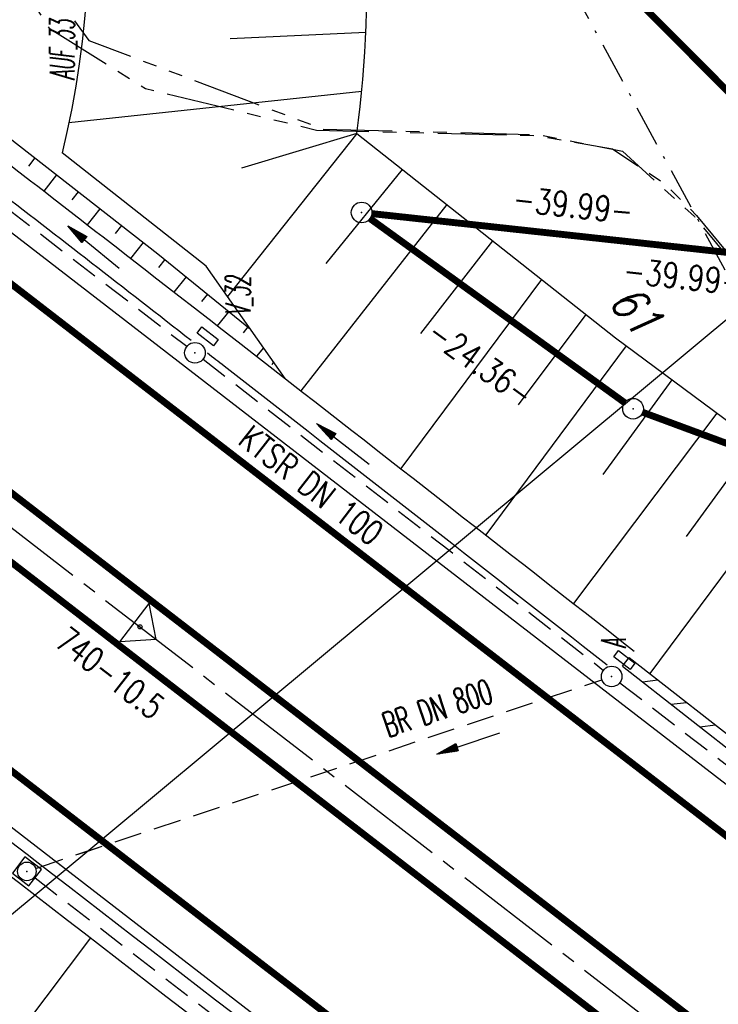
# Model space of a CAD drawing. Extents: x 448150 to 449332, y 437108 to 438384.
# Tile 139 of 172: x 449017 to 449068, y 437459 to 437530. Entities that reach past the tile are written whole.
import ezdxf
from ezdxf.enums import TextEntityAlignment as Align

# ---------------------------------------------------------------- set-up
doc = ezdxf.new("R2010")
doc.units = 0
doc.header["$LTSCALE"] = 2
doc.header["$MEASUREMENT"] = 0
for name, pattern in [('ACHSE', [5.5, 4, -0.5, 0.5, -0.5]), ('AUSGEZOGEN', [0]), ('BAB-FM2', [2.6, 1.5, -0.5, 0.1, -0.5]), ('GESTRICH-X2', [1.5, 1, -0.5]), ('PHANTOMX2', [5, 2.5, -0.5, 0.5, -0.5, 0.5, -0.5])]:
    doc.linetypes.add(name, pattern=pattern)
doc.layers.get('0').update_dxf_attribs({"linetype": 'AUSGEZOGEN'})
for name, color, linetype in [('212-ABSTAND', 8, 'AUSGEZOGEN'), ('212-FLSTNR', 8, 'AUSGEZOGEN'), ('212-GRENZL-BAB', 7, 'AUSGEZOGEN'), ('212-GRENZP-BAB', 7, 'AUSGEZOGEN'), ('213-ABSTAND', 8, 'AUSGEZOGEN'), ('213-GRENZL-BAB', 7, 'AUSGEZOGEN'), ('213GRENZP-BAB', 7, 'AUSGEZOGEN'), ('ACHSETOP', 250, 'ACHSE'), ('ANMERKUNG', 7, 'CONTINUOUS'), ('BAB_FM', 5, 'BAB-FM2'), ('BOESCHG', 250, 'AUSGEZOGEN'), ('DURCHL', 200, 'GESTRICH-X2'), ('FBRTOP', 250, 'AUSGEZOGEN'), ('KANAL', 7, 'GESTRICH-X2'), ('Lichtwellenleiter COLT', 46, 'PHANTOMX2'), ('Lichtwellenleiter GLH', 46, 'PHANTOMX2'), ('MULDE', 250, 'AUSGEZOGEN'), ('Netzknoten_PKT', 7, 'CONTINUOUS'), ('Netzknoten_PKT-NR', 7, 'CONTINUOUS'), ('Netzknoten_SIGNATUR', 7, 'CONTINUOUS'), ('PFEIL', 7, 'CONTINUOUS'), ('PFEILTOP', 200, 'AUSGEZOGEN'), ('Planeinteilung', 250, 'CONTINUOUS'), ('RAHMEN', 7, 'AUSGEZOGEN'), ('Rinne', 200, 'CONTINUOUS'), ('SCHLITZRINNE', 200, 'AUSGEZOGEN'), ('SCHSYMBOL', 200, 'AUSGEZOGEN'), ('STRASSE', 250, 'AUSGEZOGEN'), ('TEXTO', 4, 'CONTINUOUS')]:
    doc.layers.add(name, color=color, linetype=linetype)
doc.styles.add('ROMANS', font='romans.shx', dxfattribs={"width": 0.8})

# ---------------------------------------------------------------- blocks, each defined once
blk = doc.blocks.new('GST')
at = {"color": 0}
blk.add_circle((0, 0), 0.75, dxfattribs=at)
blk.add_point((0, 0), dxfattribs=at)
blk = doc.blocks.new('13')
blk.add_lwpolyline([(0.7551444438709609, 1.217819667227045), (-0.7477110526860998, 1.217819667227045), (-0.7477110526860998, 1.800570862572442), (0.7551444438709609, 1.800570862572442)], close=True)
at = {"rotation": 180}
blk.add_blockref('GST', (0, 0), dxfattribs=at)
blk = doc.blocks.new('20')
blk.add_lwpolyline([(-0.7540238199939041, -0.7510624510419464), (0.7541923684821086, -0.7510624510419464), (0.7541923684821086, 0.7497802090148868), (-0.7540238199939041, 0.7497802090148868)], close=True)
blk.add_circle((0, 0), 0.675503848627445)
blk.add_point((0, 0))
blk = doc.blocks.new('PFEIL2')
at = {"color": 0}
for p, q in [((0.8796887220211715, 0.0024565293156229), (-2.401395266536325, -0.0115320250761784)), ((0.8808543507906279, -0.2709205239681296), (0.8785230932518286, 0.2758335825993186)), ((0.8785230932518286, 0.2758335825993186), (2.429089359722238, 0.0090619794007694)), ((0.9110887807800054, 0.2702307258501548), (0.8785706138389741, 0.2646884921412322)), ((0.9651190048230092, 0.2609349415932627), (0.8786494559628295, 0.2461975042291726)), ((1.01914922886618, 0.2516391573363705), (0.8787282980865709, 0.2277065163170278)), ((1.073179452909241, 0.24234337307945), (0.8788071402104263, 0.2092155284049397)), ((1.127209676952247, 0.2330475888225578), (0.8788859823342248, 0.1907245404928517)), ((1.181239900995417, 0.2237518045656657), (0.8789648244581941, 0.1722335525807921)), ((1.235270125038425, 0.2144560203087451), (0.8790436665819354, 0.1537425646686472)), ((1.289300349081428, 0.2051602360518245), (0.8791225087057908, 0.1352515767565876)), ((1.34333057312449, 0.195864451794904), (0.8792013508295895, 0.1167605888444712)), ((1.397360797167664, 0.1865686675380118), (0.8792801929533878, 0.0982696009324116)), ((1.451391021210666, 0.1772728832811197), (0.8793590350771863, 0.0797786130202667)), ((1.505421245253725, 0.1679770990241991), (0.8794378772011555, 0.0612876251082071)), ((1.559451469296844, 0.1586813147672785), (0.8795167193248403, 0.0427966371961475)), ((1.613481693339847, 0.1493855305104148), (0.8795955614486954, 0.024305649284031)), ((1.66751191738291, 0.140089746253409), (0.8796744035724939, 0.005814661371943)), ((1.721542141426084, 0.1307939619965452), (0.8797532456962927, -0.0126763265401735)), ((1.775572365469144, 0.1214981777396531), (0.8798320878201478, -0.0311673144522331)), ((1.82960258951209, 0.1122023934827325), (0.8799109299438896, -0.0496583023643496)), ((1.883632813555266, 0.1029066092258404), (0.8799897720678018, -0.0681492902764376)), ((1.937663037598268, 0.0936108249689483), (0.8800686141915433, -0.08664027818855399)), ((1.991693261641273, 0.0843150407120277), (0.8801474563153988, -0.105131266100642)), ((2.045723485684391, 0.0750192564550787), (0.8802262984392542, -0.1236222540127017)), ((2.099753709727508, 0.0657234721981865), (0.8803051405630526, -0.1421132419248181)), ((2.153783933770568, 0.056427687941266), (0.8803839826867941, -0.1606042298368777)), ((2.207814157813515, 0.0471319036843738), (0.8804628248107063, -0.1790952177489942)), ((2.261844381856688, 0.0378361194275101), (0.8805416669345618, -0.1975862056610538)), ((2.31587460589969, 0.0285403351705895), (0.8806205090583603, -0.2160771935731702)), ((2.36990482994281, 0.0192445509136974), (0.8806993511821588, -0.2345681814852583)), ((2.423935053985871, 0.009948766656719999), (0.8807781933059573, -0.2530591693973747)), ((2.429089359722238, 0.0090619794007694), (0.8808543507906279, -0.2709205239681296))]:
    blk.add_line(p, q, dxfattribs=at)
blk = doc.blocks.new('1135594')
at = {"layer": 'RAHMEN'}
blk.add_line((950, 5), (950.0000000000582, 589), dxfattribs=at)
blk = doc.blocks.new('PKT')
at = {"color": 0}
blk.add_circle((0, 0), 0.15, dxfattribs=at)
blk.add_point((0, 0), dxfattribs=at)
blk = doc.blocks.new('Station_Netzknoten')
at = {"layer": 'Netzknoten_SIGNATUR'}
for p, q in [((-1.75, 0.5), (1.75, 0.5)), ((0, -1.5), (-1.75, 0.5)), ((0, -1.5), (1.75, 0.5))]:
    blk.add_line(p, q, dxfattribs=at)
blk.add_point((0, 0), dxfattribs=at)

msp = doc.modelspace()

# ---------------------------------------------------------------- hatches: boundary and pattern name
at = {"layer": 'Rinne'}
h = msp.add_hatch(dxfattribs=at)
h.set_pattern_fill('ANSI31', color=256, scale=15, style=0)
h.set_pattern_definition([(7.019690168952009, (449061.0471562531, 437483.8372889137), (-0.2291445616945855, 1.860945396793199), [])])
h.paths.add_polyline_path([(449069.7308437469, 437476.0427110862), (449070.2231562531, 437476.6732889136), (449061.0471562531, 437483.8372889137), (449060.554843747, 437483.2067110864)])
at = {"layer": 'SCHLITZRINNE'}
h = msp.add_hatch(dxfattribs=at)
h.set_pattern_fill('_USER', color=256, scale=1.5, angle=45, style=0, pattern_type=0)
h.set_pattern_definition([(0.1980866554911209, (448696.2442346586, 437758.026077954), (-0.005185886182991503, 1.499991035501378), [])])
edge = h.paths.add_edge_path()
edge.add_arc((450103.943454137, 439168.6426525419), 1992.851277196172, 225.2539309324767, 225.3265045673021)
edge.add_arc((450104.3794287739, 439169.0836245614), 1993.47138219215, 225.326504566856, 225.6855134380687)
edge.add_arc((450114.1124824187, 439179.0524163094), 2007.403687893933, 225.6855135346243, 226.0432743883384)
edge.add_arc((450116.3736194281, 439181.3974340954), 2010.661271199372, 226.0432743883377, 226.400342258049)
edge.add_arc((450108.3451864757, 439172.9666465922), 1999.019367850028, 226.4003422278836, 226.7584483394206)
edge.add_arc((450107.3588564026, 439171.9178370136), 1997.579628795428, 226.7584483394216, 227.1168978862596)
edge.add_arc((450114.2204334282, 439179.3061425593), 2007.662698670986, 227.1168979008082, 227.4744461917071)
edge.add_arc((450112.0440671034, 439176.9331811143), 2004.442835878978, 227.4744461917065, 227.8323801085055)
edge.add_arc((450107.8236874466, 439172.2734703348), 1998.155983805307, 227.8323802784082, 228.1908768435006)
edge.add_arc((450107.6633674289, 439172.0942196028), 1997.915498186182, 228.1908768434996, 228.5497477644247)
edge.add_arc((450107.0338601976, 439171.3814444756), 1996.964536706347, 228.5497477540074, 228.9087041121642)
edge.add_arc((450111.5720438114, 439176.5852576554), 2003.869229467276, 228.9087041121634, 229.2659637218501)
edge.add_arc((450119.0927358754, 439185.3183664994), 2015.394332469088, 229.2659636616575, 229.6222003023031)
edge.add_arc((450115.1341163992, 439180.6633512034), 2009.283699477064, 229.6222003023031, 229.9799192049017)
edge.add_arc((450101.8076372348, 439164.7927714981), 1988.560033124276, 229.9799192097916, 230.3394972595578)
edge.add_arc((450135.9051685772, 439205.9211021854), 2041.984570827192, 230.3394972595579, 230.6991443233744)
edge.add_arc((450015.7876965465, 439059.170701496), 1852.343100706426, 230.6991443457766, 231.0767531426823)
edge.add_arc((450440.0375489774, 439584.5130156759), 2527.600447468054, 231.0767531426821, 231.4132104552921)
edge.add_arc((449605.1761936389, 438538.2055732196), 1189.036759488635, 231.4132105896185, 231.9037650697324)
edge.add_arc((451876.5991440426, 441435.4507137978), 4870.529883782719, 231.9037650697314, 232.0541152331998)
edge.add_arc((449764.3854963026, 438726.6709472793), 1435.572195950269, 232.0541152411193, 232.3310514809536)
edge.add_arc((663048.573453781, 714993.4720216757), 350453.466018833, 232.3310514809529, 232.3318236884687)
edge.add_arc((452105.7084385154, 441751.7732129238), 5260.88459689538, 232.3318372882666, 232.3381398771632)
edge.add_arc((1083717.784073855, 1260087.557980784), 1038995.50756355, 232.3381398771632, 232.3388292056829)
edge.add_arc((362297.7477168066, 325361.768706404), 141749.6682493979, 52.33595822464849, 52.34101085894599, ccw=False)
edge.add_arc((130991.0734303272, 25697.40866004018), 520301.5223611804, 52.334581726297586, 52.33595822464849, ccw=False)
edge.add_arc((597397.7431004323, 629905.0213576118), 242982.1868703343, 232.3337962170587, 232.3367437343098)
edge.add_arc((1091510.304045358, 1270060.009055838), 1051651.236085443, 232.3367437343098, 232.3374247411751)
edge.add_arc((63904.40745671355, -61307.13840765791), 630166.9348412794, 52.33651599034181, 52.33765248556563, ccw=False)
edge.add_line((448950.6779704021, 437541.2707616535), (448965.9326858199, 437529.4960618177))
edge.add_arc((450103.9434541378, 439168.6426525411), 1993.351277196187, 225.2539309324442, 225.3265045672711)
edge.add_arc((450104.3794287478, 439169.0836245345), 1993.971382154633, 225.3265045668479, 225.6339517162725)
h = msp.add_hatch(dxfattribs=at)
h.set_pattern_fill('_USER', color=256, scale=1.5, angle=45, style=0, pattern_type=0)
h.set_pattern_definition([(1.08479702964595, (448717.7676588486, 437736.8697996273), (-0.02839822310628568, 1.499731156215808), [])])
edge = h.paths.add_edge_path()
edge.add_arc((450104.379387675, 439169.0835825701), 1993.971323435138, 225.6771355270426, 225.6855134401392)
edge.add_arc((450114.1124825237, 439179.0524164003), 2007.903688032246, 225.6855135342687, 226.043274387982)
edge.add_arc((450116.3736194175, 439181.3974340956), 2011.161271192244, 226.0432743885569, 226.3487635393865)
edge.add_arc((450103.943454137, 439168.6426525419), 1992.851277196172, 225.2539309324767, 225.3265045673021)
edge.add_arc((450104.3794287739, 439169.0836245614), 1993.47138219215, 225.326504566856, 225.6855134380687)
edge.add_arc((450114.1124824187, 439179.0524163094), 2007.403687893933, 225.6855135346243, 226.0432743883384)
edge.add_arc((450116.3736194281, 439181.3974340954), 2010.661271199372, 226.0432743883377, 226.400342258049)
edge.add_arc((450108.3451864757, 439172.9666465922), 1999.019367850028, 226.4003422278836, 226.7584483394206)
edge.add_arc((450107.3588564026, 439171.9178370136), 1997.579628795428, 226.7584483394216, 227.1168978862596)
edge.add_arc((450114.2204334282, 439179.3061425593), 2007.662698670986, 227.1168979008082, 227.4744461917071)
edge.add_arc((450112.0440671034, 439176.9331811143), 2004.442835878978, 227.4744461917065, 227.8323801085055)
edge.add_arc((450107.8236874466, 439172.2734703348), 1998.155983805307, 227.8323802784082, 228.1908768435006)
edge.add_arc((450107.6633674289, 439172.0942196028), 1997.915498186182, 228.1908768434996, 228.5497477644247)
edge.add_arc((450107.0338601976, 439171.3814444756), 1996.964536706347, 228.5497477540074, 228.9087041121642)
edge.add_arc((450111.5720438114, 439176.5852576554), 2003.869229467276, 228.9087041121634, 229.2659637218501)
edge.add_arc((450119.0927358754, 439185.3183664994), 2015.394332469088, 229.2659636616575, 229.6222003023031)
edge.add_arc((450115.1341163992, 439180.6633512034), 2009.283699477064, 229.6222003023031, 229.9799192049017)
edge.add_arc((450101.8076372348, 439164.7927714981), 1988.560033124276, 229.9799192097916, 230.3394972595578)
edge.add_arc((450135.9051685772, 439205.9211021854), 2041.984570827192, 230.3394972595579, 230.6991443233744)
edge.add_arc((450015.7876965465, 439059.170701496), 1852.343100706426, 230.6991443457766, 231.0767531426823)
edge.add_arc((450440.0375489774, 439584.5130156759), 2527.600447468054, 231.0767531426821, 231.4132104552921)
edge.add_arc((449605.1761936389, 438538.2055732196), 1189.036759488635, 231.4132105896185, 231.9037650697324)
edge.add_arc((451876.5991440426, 441435.4507137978), 4870.529883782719, 231.9037650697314, 232.0541152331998)
edge.add_arc((449764.3854963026, 438726.6709472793), 1435.572195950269, 232.0541152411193, 232.3310514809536)
edge.add_arc((663048.573453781, 714993.4720216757), 350453.466018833, 232.3310514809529, 232.3318236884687)
edge.add_arc((452105.7084385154, 441751.7732129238), 5260.88459689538, 232.3318372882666, 232.3381398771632)
edge.add_arc((1083717.784073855, 1260087.557980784), 1038995.50756355, 232.3381398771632, 232.3388292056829)
edge.add_arc((362297.7477168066, 325361.768706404), 141749.6682493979, 52.33595822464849, 52.34101085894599, ccw=False)
edge.add_arc((130991.0734303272, 25697.40866004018), 520301.5223611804, 52.334581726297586, 52.33595822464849, ccw=False)
edge.add_arc((597397.7431004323, 629905.0213576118), 242982.1868703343, 232.3337962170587, 232.3367437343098)
edge.add_arc((1091510.304045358, 1270060.009055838), 1051651.236085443, 232.3367437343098, 232.3374247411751)
edge.add_arc((63904.40745671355, -61307.13840765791), 630166.9348412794, 52.33651599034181, 52.33765248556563, ccw=False)
edge.add_line((448950.6779704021, 437541.2707616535), (448965.9326858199, 437529.4960618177))
h = msp.add_hatch(dxfattribs=at)
h.set_pattern_fill('_USER', color=256, scale=1.5, angle=45, style=0, pattern_type=0)
h.set_pattern_definition([(1.922824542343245, (448737.9662619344, 437717.583523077), (-0.05032998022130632, 1.49915539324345), [])])
edge = h.paths.add_edge_path()
edge.add_arc((450116.3736345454, 439181.3974497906), 2011.161292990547, 226.3915782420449, 226.4003422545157)
edge.add_arc((450108.3451864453, 439172.9666465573), 1999.519367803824, 226.4003422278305, 226.7584483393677)
edge.add_arc((450107.3588563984, 439171.9178370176), 1998.079628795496, 226.7584483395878, 227.1168978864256)
edge.add_arc((450114.2204334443, 439179.3061425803), 2008.162698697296, 227.1168979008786, 227.4744461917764)
edge.add_arc((450112.0440671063, 439176.9331811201), 2004.942835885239, 227.4744461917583, 227.8323801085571)
edge.add_arc((450107.8236875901, 439172.2734704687), 1998.655984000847, 227.832380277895, 228.0686533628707)
edge.add_arc((450103.943454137, 439168.6426525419), 1992.851277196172, 225.2539309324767, 225.3265045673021)
edge.add_arc((450104.3794287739, 439169.0836245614), 1993.47138219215, 225.326504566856, 225.6855134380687)
edge.add_arc((450114.1124824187, 439179.0524163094), 2007.403687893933, 225.6855135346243, 226.0432743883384)
edge.add_arc((450116.3736194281, 439181.3974340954), 2010.661271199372, 226.0432743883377, 226.400342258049)
edge.add_arc((450108.3451864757, 439172.9666465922), 1999.019367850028, 226.4003422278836, 226.7584483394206)
edge.add_arc((450107.3588564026, 439171.9178370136), 1997.579628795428, 226.7584483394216, 227.1168978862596)
edge.add_arc((450114.2204334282, 439179.3061425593), 2007.662698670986, 227.1168979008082, 227.4744461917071)
edge.add_arc((450112.0440671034, 439176.9331811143), 2004.442835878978, 227.4744461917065, 227.8323801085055)
edge.add_arc((450107.8236874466, 439172.2734703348), 1998.155983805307, 227.8323802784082, 228.1908768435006)
edge.add_arc((450107.6633674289, 439172.0942196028), 1997.915498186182, 228.1908768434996, 228.5497477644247)
edge.add_arc((450107.0338601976, 439171.3814444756), 1996.964536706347, 228.5497477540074, 228.9087041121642)
edge.add_arc((450111.5720438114, 439176.5852576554), 2003.869229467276, 228.9087041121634, 229.2659637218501)
edge.add_arc((450119.0927358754, 439185.3183664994), 2015.394332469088, 229.2659636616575, 229.6222003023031)
edge.add_arc((450115.1341163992, 439180.6633512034), 2009.283699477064, 229.6222003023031, 229.9799192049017)
edge.add_arc((450101.8076372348, 439164.7927714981), 1988.560033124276, 229.9799192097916, 230.3394972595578)
edge.add_arc((450135.9051685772, 439205.9211021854), 2041.984570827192, 230.3394972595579, 230.6991443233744)
edge.add_arc((450015.7876965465, 439059.170701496), 1852.343100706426, 230.6991443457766, 231.0767531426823)
edge.add_arc((450440.0375489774, 439584.5130156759), 2527.600447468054, 231.0767531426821, 231.4132104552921)
edge.add_arc((449605.1761936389, 438538.2055732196), 1189.036759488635, 231.4132105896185, 231.9037650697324)
edge.add_arc((451876.5991440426, 441435.4507137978), 4870.529883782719, 231.9037650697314, 232.0541152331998)
edge.add_arc((449764.3854963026, 438726.6709472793), 1435.572195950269, 232.0541152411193, 232.3310514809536)
edge.add_arc((663048.573453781, 714993.4720216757), 350453.466018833, 232.3310514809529, 232.3318236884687)
edge.add_arc((452105.7084385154, 441751.7732129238), 5260.88459689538, 232.3318372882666, 232.3381398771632)
edge.add_arc((1083717.784073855, 1260087.557980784), 1038995.50756355, 232.3381398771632, 232.3388292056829)
edge.add_arc((362297.7477168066, 325361.768706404), 141749.6682493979, 52.33595822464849, 52.34101085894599, ccw=False)
edge.add_arc((130991.0734303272, 25697.40866004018), 520301.5223611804, 52.334581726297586, 52.33595822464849, ccw=False)
edge.add_arc((597397.7431004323, 629905.0213576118), 242982.1868703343, 232.3337962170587, 232.3367437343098)
edge.add_arc((1091510.304045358, 1270060.009055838), 1051651.236085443, 232.3367437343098, 232.3374247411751)
edge.add_arc((63904.40745671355, -61307.13840765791), 630166.9348412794, 52.33651599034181, 52.33765248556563, ccw=False)
edge.add_line((448950.6779704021, 437541.2707616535), (448965.9326858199, 437529.4960618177))
h = msp.add_hatch(dxfattribs=at)
h.set_pattern_fill('_USER', color=256, scale=1.5, angle=45, style=0, pattern_type=0)
h.set_pattern_definition([(5.433360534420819, (448830.8072463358, 437635.43702097), (-0.1420319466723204, 1.49326050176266), [])])
edge = h.paths.add_edge_path()
edge.add_arc((450115.1341164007, 439180.663351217), 2009.783699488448, 229.7033177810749, 229.9799192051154)
edge.add_arc((450101.807637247, 439164.792771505), 1989.060033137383, 229.9799192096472, 230.3394972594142)
edge.add_arc((450135.9051685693, 439205.921102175), 2042.484570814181, 230.3394972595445, 230.6991443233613)
edge.add_arc((450015.7876965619, 439059.1707015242), 1852.843100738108, 230.6991443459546, 231.0767531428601)
edge.add_arc((450440.0375488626, 439584.5130155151), 2528.100447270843, 231.0767531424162, 231.2110681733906)
edge.add_arc((450103.943454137, 439168.6426525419), 1992.851277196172, 225.2539309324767, 225.3265045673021)
edge.add_arc((450104.3794287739, 439169.0836245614), 1993.47138219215, 225.326504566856, 225.6855134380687)
edge.add_arc((450114.1124824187, 439179.0524163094), 2007.403687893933, 225.6855135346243, 226.0432743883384)
edge.add_arc((450116.3736194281, 439181.3974340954), 2010.661271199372, 226.0432743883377, 226.400342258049)
edge.add_arc((450108.3451864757, 439172.9666465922), 1999.019367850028, 226.4003422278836, 226.7584483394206)
edge.add_arc((450107.3588564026, 439171.9178370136), 1997.579628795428, 226.7584483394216, 227.1168978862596)
edge.add_arc((450114.2204334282, 439179.3061425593), 2007.662698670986, 227.1168979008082, 227.4744461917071)
edge.add_arc((450112.0440671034, 439176.9331811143), 2004.442835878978, 227.4744461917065, 227.8323801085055)
edge.add_arc((450107.8236874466, 439172.2734703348), 1998.155983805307, 227.8323802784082, 228.1908768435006)
edge.add_arc((450107.6633674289, 439172.0942196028), 1997.915498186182, 228.1908768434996, 228.5497477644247)
edge.add_arc((450107.0338601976, 439171.3814444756), 1996.964536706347, 228.5497477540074, 228.9087041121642)
edge.add_arc((450111.5720438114, 439176.5852576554), 2003.869229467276, 228.9087041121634, 229.2659637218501)
edge.add_arc((450119.0927358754, 439185.3183664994), 2015.394332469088, 229.2659636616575, 229.6222003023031)
edge.add_arc((450115.1341163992, 439180.6633512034), 2009.283699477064, 229.6222003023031, 229.9799192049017)
edge.add_arc((450101.8076372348, 439164.7927714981), 1988.560033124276, 229.9799192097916, 230.3394972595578)
edge.add_arc((450135.9051685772, 439205.9211021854), 2041.984570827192, 230.3394972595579, 230.6991443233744)
edge.add_arc((450015.7876965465, 439059.170701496), 1852.343100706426, 230.6991443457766, 231.0767531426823)
edge.add_arc((450440.0375489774, 439584.5130156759), 2527.600447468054, 231.0767531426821, 231.4132104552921)
edge.add_arc((449605.1761936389, 438538.2055732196), 1189.036759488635, 231.4132105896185, 231.9037650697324)
edge.add_arc((451876.5991440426, 441435.4507137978), 4870.529883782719, 231.9037650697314, 232.0541152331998)
edge.add_arc((449764.3854963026, 438726.6709472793), 1435.572195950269, 232.0541152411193, 232.3310514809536)
edge.add_arc((663048.573453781, 714993.4720216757), 350453.466018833, 232.3310514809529, 232.3318236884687)
edge.add_arc((452105.7084385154, 441751.7732129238), 5260.88459689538, 232.3318372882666, 232.3381398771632)
edge.add_arc((1083717.784073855, 1260087.557980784), 1038995.50756355, 232.3381398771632, 232.3388292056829)
edge.add_arc((362297.7477168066, 325361.768706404), 141749.6682493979, 52.33595822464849, 52.34101085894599, ccw=False)
edge.add_arc((130991.0734303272, 25697.40866004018), 520301.5223611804, 52.334581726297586, 52.33595822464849, ccw=False)
edge.add_arc((597397.7431004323, 629905.0213576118), 242982.1868703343, 232.3337962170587, 232.3367437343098)
edge.add_arc((1091510.304045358, 1270060.009055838), 1051651.236085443, 232.3367437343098, 232.3374247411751)
edge.add_arc((63904.40745671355, -61307.13840765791), 630166.9348412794, 52.33651599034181, 52.33765248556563, ccw=False)
edge.add_line((448950.6779704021, 437541.2707616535), (448965.9326858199, 437529.4960618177))

# ---------------------------------------------------------------- linework, layer by layer
at = {"layer": '212-GRENZL-BAB', "const_width": 0.5, "flags": 128}
for points in [[(449077.2129333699, 437515.9962597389), (448933.7296321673, 437659.7987105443)], [(449042.1977426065, 437515.7606017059), (449060.7219430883, 437502.369310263)], [(449073.2984508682, 437512.7381460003), (449042.3355958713, 437516.1186386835)]]:
    msp.add_lwpolyline(points, dxfattribs=at)
at = {"layer": '213-GRENZL-BAB', "const_width": 0.5, "flags": 128}
for points in [[(449080.8099644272, 437512.3912427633), (449017.8795610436, 437575.4618090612)], [(449042.197303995, 437515.760301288), (449060.721301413, 437502.3693804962)], [(449080.5941161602, 437511.9413877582), (449042.3350804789, 437516.1188283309)], [(449062.0333445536, 437501.6699501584), (449088.0160676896, 437492.0505356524)]]:
    msp.add_lwpolyline(points, dxfattribs=at)
at = {"layer": 'ACHSETOP', "flags": 128}
msp.add_lwpolyline([(448380.2407538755, 438171.8989118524), (448383.346, 438166.505), (448396.089, 438144.997), (448409.099, 438123.649), (448422.375, 438102.466), (448435.915, 438081.45), (448449.717, 438060.605), (448463.778, 438039.935), (448478.096, 438019.441), (448492.67, 437999.129), (448507.496, 437979), (448522.573, 437959.057), (448537.8970000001, 437939.305), (448553.468, 437919.746), (448569.282, 437900.384), (448585.336, 437881.22), (448601.629, 437862.258), (448618.157, 437843.502), (448634.919, 437824.954), (448651.911, 437806.617), (448669.131, 437788.493), (448686.577, 437770.586), (448704.244, 437752.899), (448722.132, 437735.434), (448740.236, 437718.194), (448758.555, 437701.181), (448777.084, 437684.399), (448795.822, 437667.85), (448814.766, 437651.536), (448833.911, 437635.46), (448853.257, 437619.625), (448872.798, 437604.033), (448888.336, 437591.917), (448892.529, 437588.68), (448912.32, 437573.405), (448932.11, 437558.129), (448951.9, 437542.854), (449011.271, 437497.027), (449090.432, 437435.925), (449169.594, 437374.823), (449183.7020855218, 437363.9332139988)], dxfattribs=at)
at = {"layer": 'BAB_FM'}
msp.add_lwpolyline([(448987.2367130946, 437575.9137869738), (449009.2142874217, 437556.834237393), (449046.713629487, 437551.2265135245), (449084.1292897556, 437482.3811532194), (449091.6054915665, 437482.3811532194), (449119.9081812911, 437465.3200487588), (449159.3382340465, 437434.5740377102), (449198.3494412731, 437403.2860893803), (449215.6427767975, 437390.5181853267)], dxfattribs=at)
at = {"layer": 'BOESCHG'}
for p, q in [((449041.9006159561, 437529.2840032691), (449032.0208921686, 437528.8205471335)), ((449041.5946339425, 437524.9951413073), (449020.2984999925, 437522.7246850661)), ((449041.235, 437521.941), (449031.8461181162, 437510.0811981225)), ((449041.235, 437521.941), (449032.8431129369, 437519.4288635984)), ((449017.376295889, 437519.5731965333), (449017.8418705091, 437520.1695252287)), ((449018.4922427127, 437517.7525892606), (449019.4183131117, 437518.9387414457)), ((449044.5406529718, 437519.3306112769), (449038.9924193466, 437512.497243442)), ((449020.5340714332, 437517.1178927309), (449020.9947557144, 437517.7079576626)), ((449047.78018758, 437516.7724345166), (449037.1758338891, 437503.2324725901)), ((449021.654154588, 437515.3025834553), (449022.571198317, 437516.4771738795)), ((449023.6910929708, 437514.6616231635), (449024.1476409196, 437515.2463900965)), ((449024.8145584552, 437512.8506461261), (449025.7240835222, 437514.0156063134)), ((449051.117648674, 437514.1369277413), (449045.8726760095, 437507.4095954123)), ((449026.8317667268, 437512.2079820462), (449027.2921564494, 437512.774285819)), ((449027.9510203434, 437510.4142152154), (449028.8440250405, 437511.5126583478)), ((449054.6744925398, 437511.3281800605), (449044.42862852, 437497.5776164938)), ((449029.9630852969, 437509.7186536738), (449030.3958936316, 437510.2510308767)), ((449031.1091468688, 437507.9578620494), (449031.9477622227, 437508.9894034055)), ((449057.9013764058, 437508.7799932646), (449052.9624669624, 437502.2036708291)), ((449033.3135440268, 437507.8777707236), (449032.9830272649, 437507.453383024)), ((449034.4529689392, 437506.3682629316), (449033.9337568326, 437505.7584072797)), ((449060.8258164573, 437506.5069167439), (449050.6112215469, 437492.7526624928)), ((449035.1765479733, 437505.3376699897), (449035.0646948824, 437505.119079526)), ((449064.1561883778, 437504.0346137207), (449059.1422019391, 437497.158616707)), ((449067.4196639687, 437501.6119712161), (449057.0072069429, 437487.7568001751)), ((449070.2033935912, 437499.545468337), (449065.1935795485, 437492.6475113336)), ((449073.3528385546, 437497.2341444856), (449062.5473758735, 437482.666018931)), ((449021.8733798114, 437463.4467795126), (449016.7273832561, 437456.6472065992))]:
    msp.add_line(p, q, dxfattribs=at)
for points in [[(449013.0823068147, 437571.3353359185, -0.1853745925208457), (449019.8115769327, 437520.5391709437, 0.1061413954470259)], [(448954.6905103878, 437501.9564098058, -0.009018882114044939), (448976.820450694, 437485.7832402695, -0.0008773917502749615), (448994.4743969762, 437472.337281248, 0.001123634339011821), (449008.2646780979, 437461.8447730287, 0.0003669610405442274), (449030.896622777, 437444.7312628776, 0.001370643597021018), (449036.9717472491, 437440.1705567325, 0.002262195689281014), (449049.1799552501, 437431.1435741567, -0.001267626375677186), (449070.9985404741, 437415.0775248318, -0.0004428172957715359), (449090.5423980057, 437400.583095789, -0.0008254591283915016), (449101.0069424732, 437392.7809911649, -0.002277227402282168), (449101.5598766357, 437392.363373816, -4.063321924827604e-05), (449132.439246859, 437368.815361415, -0.002302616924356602)], [(449154.897353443, 437352.6126098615, 0.001072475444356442), (449139.4327135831, 437364.6847583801, 0.002564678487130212), (449132.9292557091, 437369.6858388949, 3.891628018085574e-05), (449101.949285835, 437393.2533703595, 0.001905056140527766), (449101.3145610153, 437393.7323429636, 0.0007522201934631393), (449089.5325003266, 437402.5253766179, 0.0004892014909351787), (449071.3823185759, 437416.0009493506, 0.001588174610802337), (449050.3124876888, 437431.5088331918, -0.002578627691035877), (449037.3544910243, 437441.0858507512, -0.00130595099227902), (449030.7436107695, 437446.0517076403, -0.0003897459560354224), (449008.6486314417, 437462.7661792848, -0.001186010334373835), (448994.8084728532, 437473.3047633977, 0.0009358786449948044), (448977.2760159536, 437486.6687079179, 0.008822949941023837), (448955.9528279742, 437502.2736968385, -0.01007354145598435)]]:
    msp.add_lwpolyline(points, format="xyb", dxfattribs=at)
at = {"layer": 'BOESCHG', "flags": 128}
for points in [[(448976.101, 437552.906), (449000.31, 437533.856), (449026.762, 437513.204), (449033.499, 437507.727)], [(449036.0249863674, 437504.129239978), (449030.289, 437512.299), (449019.8115769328, 437520.5391709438)]]:
    msp.add_lwpolyline(points, dxfattribs=at)
at = {"layer": 'BOESCHG'}
msp.add_lwpolyline([(449041.235, 437521.941), (449060.0592198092, 437507.0760000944), (449075.7174645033, 437495.4835070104), (449082.0545752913, 437490.9708356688)], dxfattribs=at)
msp.add_arc((448961.7921742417, 437532.8438663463), 80.18749939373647, 352.1854503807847, 37.04124861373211, dxfattribs=at)
at = {"layer": 'DURCHL'}
msp.add_line((449017.969, 437468.531), (449059.063, 437482.219), dxfattribs=at)
at = {"layer": 'FBRTOP'}
for points in [[(448922.7069226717, 437586.8627798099, -6.006815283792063e-06), (448932.6023001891, 437579.2244884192, 1.286090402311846e-05), (448942.4976777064, 437571.5861970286, 2.971114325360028e-06), (448952.3924646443, 437563.9488614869, -4.958978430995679e-06), (448962.2872515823, 437556.3115259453, -1.522656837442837e-06), (448991.9728388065, 437533.39795862, 9.950078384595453e-07), (449021.6584260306, 437510.4843912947, 4.046808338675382e-07), (449059.5237426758, 437481.2572631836, 3.71065800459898e-07), (449100.8193824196, 437449.3824249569, 2.481725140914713e-06), (449140.4003413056, 437418.8314566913, -3.055097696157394e-06), (449179.9813001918, 437388.2804884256, -1.710758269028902e-06), (449197.089015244, 437375.0754632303, 3.82190209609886e-06)], [(448902.9174867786, 437602.1365724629, 3.032821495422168e-06), (448912.8122047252, 437594.4996761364, -2.204753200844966e-05)], [(448953.4406387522, 437519.8738550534, -9.028802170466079e-07), (448971.0454062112, 437506.2851375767, 9.94997030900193e-07), (449000.7308177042, 437483.3717058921, -2.535084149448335e-07), (449038.5954589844, 437454.1450195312, -2.324449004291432e-07), (449079.8918619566, 437422.2696717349, 2.481719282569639e-06), (449119.4729036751, 437391.7186395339, -3.055109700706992e-06), (449159.0539453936, 437361.1676073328, -1.106420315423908e-06), (449170.1184295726, 437352.6272250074, 3.821909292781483e-06)]]:
    msp.add_lwpolyline(points, format="xyb", dxfattribs=at)
at = {"layer": 'FBRTOP', "const_width": 0.5}
for points in [[(448913.5419909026, 437574.9882682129, -6.006254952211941e-06), (448923.4370353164, 437567.3502339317, 1.286095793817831e-05), (448933.3320797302, 437559.7121996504, 2.971381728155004e-06), (448943.2270546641, 437552.0747189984, -4.95891396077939e-06), (448953.1220295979, 437544.4372383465, -1.522580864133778e-06), (448982.8075398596, 437521.5237304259, 9.950021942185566e-07), (449012.4930501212, 437498.6102225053, 4.808282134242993e-07), (449050.3580322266, 437469.3833618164, 4.408802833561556e-07), (449091.6540449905, 437437.5082264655, 2.481723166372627e-06), (449131.2350401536, 437406.957230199, -3.055103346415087e-06), (449170.8160353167, 437376.4062339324, -1.446089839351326e-06), (449185.2770817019, 437365.2441195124, 3.821904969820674e-06)], [(448920.8861024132, 437584.5038554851, -6.006815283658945e-06), (448930.7814232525, 437576.8656078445, 1.286090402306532e-05), (448940.6768897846, 437569.2272477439, 2.971114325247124e-06), (448950.5717047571, 437561.5898905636, -4.95897843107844e-06), (448960.466454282, 437553.9525838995, -1.522656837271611e-06), (448990.1520271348, 437531.0390276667), (449019.8376215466, 437508.1254547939), (449057.7029447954, 437478.8983215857), (449098.9985865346, 437447.0234818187, 2.481725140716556e-06), (449138.5795705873, 437416.4724941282, -3.055097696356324e-06), (449178.1605033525, 437385.9215460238, -1.658163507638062e-06), (449194.7424426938, 437373.1223569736, 3.821902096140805e-06)], [(448901.0967562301, 437599.777578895, 3.032821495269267e-06), (448910.9915027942, 437592.1406604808, -2.204753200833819e-05)], [(448893.7511749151, 437590.2631261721, 3.013003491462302e-06), (448903.6465829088, 437582.6256971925, -2.204653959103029e-05)], [(448965.9326858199, 437529.4960618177, -7.40168105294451e-07), (448980.3634601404, 437518.3572695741, 9.950013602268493e-07), (449010.0489498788, 437495.4437774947, 7.829146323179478e-07), (449047.9138183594, 437466.2170410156, 7.178646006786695e-07), (449089.2099550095, 437434.3417735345, 2.481721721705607e-06), (449128.7909598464, 437403.790769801, -3.055103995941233e-06), (449168.3719646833, 437373.2397660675, -1.375522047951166e-06), (449182.1272322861, 437362.6224274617, 3.821905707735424e-06)]]:
    msp.add_lwpolyline(points, format="xyb", dxfattribs=at)
msp.add_lwpolyline([(448682.0249462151, 437755.3330071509), (448694.4008933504, 437742.9430497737), (448712.4141418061, 437725.3557630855), (448730.6447848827, 437707.9951639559), (448749.0919847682, 437690.8631037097), (448767.750734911, 437673.9635870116), (448786.6200133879, 437657.2986446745), (448805.6964150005, 437640.8706244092), (448824.9755086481, 437624.682026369), (448844.4570155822, 437608.7361118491), (448864.1274145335, 437593.0408628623), (448879.7539188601, 437580.8558502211), (448883.9737755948, 437577.5981167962), (448903.7660636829, 437562.3221225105), (448923.5554418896, 437547.0466024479), (448943.3457928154, 437531.7713315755), (449002.716649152, 437485.9444424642), (449081.877685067, 437424.8424147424), (449161.039752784, 437363.740362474), (449172.6776181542, 437354.7572964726)], dxfattribs=at)
at = {"layer": 'KANAL'}
for p, q in [((448999.188, 437529.25), (449028.875, 437506.4689999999)), ((449060.3749999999, 437481.9999999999), (449090.9999999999, 437458.406))]:
    msp.add_line(p, q, dxfattribs=at)
at = {"layer": 'KANAL', "flags": 128}
for points in [[(449030.063, 437505.531), (449047.9475584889, 437491.6378451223), (449059.188, 437482.906)], [(449017.969, 437468.531), (449021.6646960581, 437469.7619993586), (449059.0629999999, 437482.2189999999)], [(449017.8439999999, 437467.813), (449018.6116230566, 437467.220854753), (449064.594, 437431.7499999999)]]:
    msp.add_lwpolyline(points, dxfattribs=at)
at = {"layer": 'Lichtwellenleiter COLT', "flags": 128}
msp.add_lwpolyline([(448659.3609999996, 437835.3959999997), (448668.1320000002, 437829.0710000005), (448675.7870000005, 437824.1260000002), (448685.034, 437816.3990000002), (448707.6900000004, 437793.318), (448725.4570000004, 437778.29), (448744.0959999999, 437761.3629999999), (448761.3569999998, 437745.1529999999), (448817.2970000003, 437686.9340000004), (448837.3650000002, 437672.4170000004), (448852.4419999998, 437665.4780000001), (448883.3859999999, 437653.9059999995), (448906.6749999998, 437637.2990000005), (448923.1550000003, 437622.3020000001), (448933.1200000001, 437620.6699999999), (448942.9299999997, 437614.4199999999), (448953.2199999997, 437606.4699999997), (448980, 437585.0999999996), (448999.7599999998, 437565.3499999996), (449013.2300000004, 437542.0899999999), (449015.3899999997, 437534.9800000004), (449018.8700000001, 437529.5999999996), (449025.8600000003, 437525.2199999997), (449038.2999999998, 437522.199), (449054.3689999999, 437521.7920000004), (449059.8260000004, 437520.8310000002), (449063.5970000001, 437518.3210000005), (449065.9419999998, 437515.989), (449065.9419999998, 437515.9890000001), (449095.9230000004, 437479.5609999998), (449111.4000000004, 437468.1239999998), (449127.4409999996, 437455.5219999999), (449178.7230000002, 437415.2350000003), (449213.5299899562, 437388.7596642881)], dxfattribs=at)
at = {"layer": 'Lichtwellenleiter GLH', "flags": 128}
msp.add_lwpolyline([(448402.8551515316, 438190.7213946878), (448415.1100000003, 438168.3139999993), (448419.9110000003, 438160.4900000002), (448420.7247768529, 438158.1647768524), (448503.0549999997, 438031.3420000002), (448522.1689999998, 438004.4189999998), (448532.9053253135, 437989.3348226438), (448539.6669999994, 437979.7770000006), (448549.9110000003, 437964.5760000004), (448559.068, 437950.9840000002), (448598.0049999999, 437903.1860000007), (448632.5870000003, 437863.534), (448656.7050000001, 437838.284), (448666.3550000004, 437831.3600000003), (448672.4239999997, 437827.199), (448672.4239999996, 437827.199), (448672.4239999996, 437827.199), (448838.4670000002, 437670.5489999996), (448842.7659999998, 437668.3640000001), (448853.4330000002, 437664.9970000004), (448877.0460000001, 437657.5899999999), (448892.6569999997, 437650.2270000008), (448906.6749999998, 437637.2990000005), (448920.2259999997, 437624.2639999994), (448935.4519999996, 437618.3770000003), (448950.4309999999, 437608.21), (448972.8160000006, 437591.0039999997), (448987.7350000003, 437577.6809999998), (449010.1039999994, 437551.375), (449016.1910000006, 437536.4040000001), (449021.7390000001, 437528.7189999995), (449038.7750000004, 437522.2689999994), (449054.5360000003, 437521.8560000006), (449060.5549999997, 437520.6500000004), (449065.7860000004, 437515.9000000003), (449095.7676883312, 437479.4716305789), (449099.8030000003, 437476.3909999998), (449111.4560000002, 437468.051), (449130.1469999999, 437452.8229999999), (449130.1469999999, 437452.8229999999), (449149.3250000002, 437438.2390000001), (449167.3150000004, 437424.3170000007), (449186.3059999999, 437409.335), (449205.4860000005, 437394.5479999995), (449213.1666355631, 437388.457236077)], dxfattribs=at)
at = {"layer": 'MULDE'}
for points in [[(449107.4149872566, 437376.8412777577, 8.671879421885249e-06), (449131.7465733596, 437358.9415164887, 0.0009597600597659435)], [(449106.2297964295, 437375.230277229, 8.67187942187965e-06), (449130.561438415, 437357.3304748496, 0.0009993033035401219)], [(448963.2330911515, 437560.4127189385, -0.001875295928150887), (448969.5223239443, 437555.7088977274, -0.00431891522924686), (448972.271635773, 437553.5990308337, -0.0001769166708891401), (448982.1043503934, 437545.9117845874, 0.0009570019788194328), (448983.9211738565, 437544.4959479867, 0.000452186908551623), (448986.3466265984, 437542.6167744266, -3.712946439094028e-05), (449015.9218615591, 437519.7419648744, -0.0008190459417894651), (449032.820409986, 437506.6255639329, -0.0004829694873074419), (449061.4169725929, 437484.309767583, -0.0004829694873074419)], [(448999.4318649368, 437529.9685304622, -1.916633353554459e-05), (449014.6981385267, 437518.1600350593, -0.0007026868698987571), (449029.1941470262, 437506.9138546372, -0.0004829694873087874)], [(449030.3730573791, 437505.9963680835, -5.914440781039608e-05), (449031.5915108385, 437505.047651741, -0.0004705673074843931), (449059.4513137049, 437483.3079097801, -0.0004829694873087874)]]:
    msp.add_lwpolyline(points, format="xyb", dxfattribs=at)
at = {"layer": 'MULDE', "flags": 128}
for points in [[(448954.7848715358, 437518.3412687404, 0.0001091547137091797), (448956.7793040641, 437516.3878903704, 0.0001574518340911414), (448958.1631093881, 437515.0340147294, 1.104314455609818e-05), (448959.8673807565, 437513.3677279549, 0.0001432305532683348), (448959.9986680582, 437513.239445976, 0.04252560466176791), (448965.4376801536, 437508.7638207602, -0.01346823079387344), (448983.8490637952, 437495.3265813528, -2.831197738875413e-05), (449008.2826175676, 437476.4628121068, 7.227801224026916e-05), (449017.8539246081, 437469.0746887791, 1.715173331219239e-05), (449056.0030461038, 437439.6381440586, -6.679955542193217e-05), (449065.7980821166, 437432.0785672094, -0.000102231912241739), (449082.4004679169, 437419.2562808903, -7.373309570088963e-05), (449105.4146385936, 437401.469137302, -7.793375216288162e-05), (449116.8831909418, 437392.5997886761, 3.19904351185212e-05), (449144.8217843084, 437370.9890246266, 0.0001077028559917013), (449145.230953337, 437370.6727112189, 4.253866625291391e-06), (449155.6054273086, 437362.6563006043, 0.005450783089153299), (449157.367756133, 437361.3249911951, 0.002045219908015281), (449162.1574324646, 437357.818273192, 0.002045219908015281)], [(448953.3851284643, 437516.9127312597, 0.0001091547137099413), (448955.3801848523, 437514.9587418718, 0.0001574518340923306), (448956.764890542, 437513.6039853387, 1.10431445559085e-05), (448958.4692250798, 437511.9376368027, 0.0001432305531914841), (448958.6013319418, 437511.808554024, 0.04252560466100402), (448964.3025686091, 437507.1171508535, -0.01346823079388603), (448982.6269362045, 437493.7434186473, -2.831197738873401e-05), (449007.0603106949, 437474.879787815, 7.227801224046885e-05), (449016.6320754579, 437467.4913111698, 1.715173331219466e-05), (449054.781305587, 437438.0546826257, -6.679955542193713e-05), (449064.5759185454, 437430.4954322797, -0.0001022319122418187), (449081.1776570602, 437417.6736458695, -7.373309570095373e-05), (449104.1913610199, 437399.8868629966, -7.793375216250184e-05), (449115.6594201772, 437391.017895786, 3.199043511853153e-05), (449143.5982159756, 437369.4069751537, 0.0001077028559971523), (449144.0080666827, 437369.0901347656, 4.253866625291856e-06), (449154.3825675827, 437361.0737033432, 0.005450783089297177), (449156.1796895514, 437359.7161102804, 0.002045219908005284), (449160.9825675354, 437356.1997268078, 0.002045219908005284)]]:
    msp.add_lwpolyline(points, format="xyb", dxfattribs=at)
at = {"layer": 'Rinne', "flags": 128}
for points in [[(449060.554843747, 437483.2067110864), (449061.0471562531, 437483.8372889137)], [(449061.0471562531, 437483.8372889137), (449070.2231562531, 437476.6732889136)], [(449060.554843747, 437483.2067110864), (449069.730843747, 437476.0427110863)]]:
    msp.add_lwpolyline(points, dxfattribs=at)
at = {"layer": 'STRASSE'}
for points in [[(448965.8611856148, 437640.1251990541, -0.007272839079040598), (448982.5429999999, 437630.423, -0.002597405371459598), (448992.8552750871, 437624.1497205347, -0.002624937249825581), (449002.994, 437617.836, -0.008673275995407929), (449018.4829292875, 437607.6978009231, -0.007095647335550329), (449037.015, 437594.715, -0.003589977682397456), (449045.2627642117, 437588.6701535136, -0.003794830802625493), (449052.98, 437582.8370000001, -0.00802311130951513), (449064.4803221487, 437573.7093982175, -0.007740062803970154), (449076.097, 437563.877, -0.007298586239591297), (449087.7212842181, 437553.4222093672, -0.0083425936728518), (449097.6, 437543.9620000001, -0.003025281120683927), (449110.7862265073, 437530.7467821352, -0.005423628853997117), (449118.016, 437523.252, -7.053498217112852e-05), (449129.468439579, 437511.1156717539, -0.0001816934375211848), (449133.912, 437506.402, -3.851332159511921e-06), (449139.5697278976, 437500.3958911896, -2.461219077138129e-05), (449140.455, 437499.456, -0.0002583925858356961), (449147.4104790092, 437492.0630056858, -0.0002654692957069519), (449154.173, 437484.86, -0.0008432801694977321), (449162.1414374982, 437476.3347227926, 0.0002319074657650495), (449191.079, 437445.299, 0.0002110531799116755), (449211.9963065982, 437422.9048625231, 0.0001534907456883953), (449230.625954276, 437402.9890282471, 0.003087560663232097)], [(449006.7949976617, 437623.8689188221, -0.008673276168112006), (449022.4908935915, 437613.5952507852, -0.007095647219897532), (449041.1887094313, 437600.4963356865, -0.003589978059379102), (449049.5190604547, 437594.3909607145, -0.003794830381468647), (449057.3226392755, 437588.492543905, -0.008023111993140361), (449069.0021915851, 437579.2226902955, -0.007740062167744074), (449080.7873637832, 437569.2476778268, -0.007298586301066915), (449092.5664178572, 437558.6536883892, -0.008342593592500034), (449102.6169761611, 437549.0289165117, -0.003025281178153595), (449115.8641492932, 437535.7526180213, -0.005423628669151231), (449123.2013172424, 437528.146504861, -7.053367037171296e-05), (449134.6549245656, 437516.0089392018, -0.0001817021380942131), (449139.1022527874, 437511.291270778, -3.850421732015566e-06), (449144.7587185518, 437505.2865018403, -2.46493755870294e-05), (449145.6458102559, 437504.3446789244, -0.0002583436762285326), (449152.6050224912, 437496.9477180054, -0.0002655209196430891), (449159.37404284, 437489.7377911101, -0.0008432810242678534), (449167.3589121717, 437481.1949337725, 0.0002319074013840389), (449196.2919559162, 437450.1640573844, 0.0002110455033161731), (449217.2043924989, 437427.7751330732, 0.0001558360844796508), (449236.1157591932, 437407.5583190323, 0.003087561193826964)]]:
    msp.add_lwpolyline(points, format="xyb", dxfattribs=at)

# ---------------------------------------------------------------- block references
at = {"layer": '212-GRENZP-BAB', "rotation": 309.7713901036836}
msp.add_blockref('GST', (449041.5897016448, 437516.2003870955), dxfattribs=at)
at = {"layer": '213GRENZP-BAB', "rotation": 322.3369009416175}
for p in [(449041.5895376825, 437516.2003570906), (449061.3296787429, 437501.9301163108)]:
    msp.add_blockref('GST', p, dxfattribs=at)
at = {"layer": 'Netzknoten_PKT'}
msp.add_blockref('PKT', (449025.47, 437486.067), dxfattribs=at)
at = {"layer": 'Netzknoten_SIGNATUR', "rotation": 52.3409858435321}
msp.add_blockref('Station_Netzknoten', (449025.47, 437486.067), dxfattribs=at)
at = {"layer": 'PFEIL'}
for p, rotation in [((449040.2389384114, 437499.3734509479), 142.1601000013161), ((449049.3598021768, 437477.5966870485), 198.4333000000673)]:
    msp.add_blockref('PFEIL2', p, dxfattribs=dict(at, rotation=rotation))
at = {"layer": 'PFEILTOP'}
for p, rotation in [((449022.0965866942, 437513.6806403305), 140.2737339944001), ((449049.3598021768, 437477.5966870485), 198.4333)]:
    msp.add_blockref('PFEIL2', p, dxfattribs=dict(at, rotation=rotation))
at = {"layer": 'Planeinteilung', "linetype": 'Continuous', "rotation": 309.7713901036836}
msp.add_blockref('1135594', (448149.7039831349, 437980.0178599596), dxfattribs=at)
at = {"layer": 'SCHSYMBOL', "rotation": 322.3365}
for name, p in [('13', (449029.468, 437505.998)), ('13', (449059.7720000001, 437482.458)), ('20', (449017.243, 437468.283))]:
    msp.add_blockref(name, p, dxfattribs=at)

# ---------------------------------------------------------------- texts
at = {"layer": '212-ABSTAND', "insert": (449056.96671449, 437516.7406137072), "char_height": 1.8, "attachment_point": 5, "rotation": 353.77872157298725, "style": 'ROMANS'}
msp.add_mtext('-39.99-', dxfattribs=at)
at = {"layer": '212-FLSTNR', "style": 'ROMANS', "oblique": 15, "width": 0.8}
msp.add_text('61', height=2.5, rotation=309.7713901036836, dxfattribs=at).set_placement((449059.4457203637, 437509.6521984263))
at = {"layer": '213-ABSTAND', "char_height": 1.8, "attachment_point": 5, "style": 'ROMANS'}
for s, insert, rotation in [('-39.99-', (449064.9924738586, 437511.543075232), 353.76830053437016), ('-24.36-', (449050.2506441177, 437505.2496309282), 324.1366567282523)]:
    msp.add_mtext(s, dxfattribs=dict(at, insert=insert, rotation=rotation))
at = {"layer": 'ANMERKUNG', "style": 'ROMANS', "oblique": 7, "width": 0.5}
for s, p in [('AUF_33', (449020.702, 437525.84)), ('V_32', (449033.499, 437508.727)), ('A', (449060.801, 437484.5220000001))]:
    msp.add_text(s, height=1.8, rotation=90, dxfattribs=at).set_placement(p)
at = {"layer": 'DURCHL', "style": 'ROMANS', "width": 0.6}
msp.add_text('BR DN 800', height=1.8, rotation=18.4333, dxfattribs=at).set_placement((449047.3885818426, 437479.307780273), align=Align.CENTER)
at = {"layer": 'Netzknoten_PKT-NR', "style": 'ROMANS', "width": 0.75}
msp.add_text('740-10.5', height=1.8, rotation=322.3379406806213, dxfattribs=at).set_placement((449026.3225034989, 437479.2364610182), align=Align.RIGHT)
at = {"layer": 'TEXTO', "style": 'ROMANS', "width": 0.75}
msp.add_text('KTSR DN 100', height=1.8, rotation=322.1601000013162, dxfattribs=at).set_placement((449037.3679162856, 437495.6560288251), align=Align.CENTER)

doc.saveas('drawing.dxf')
